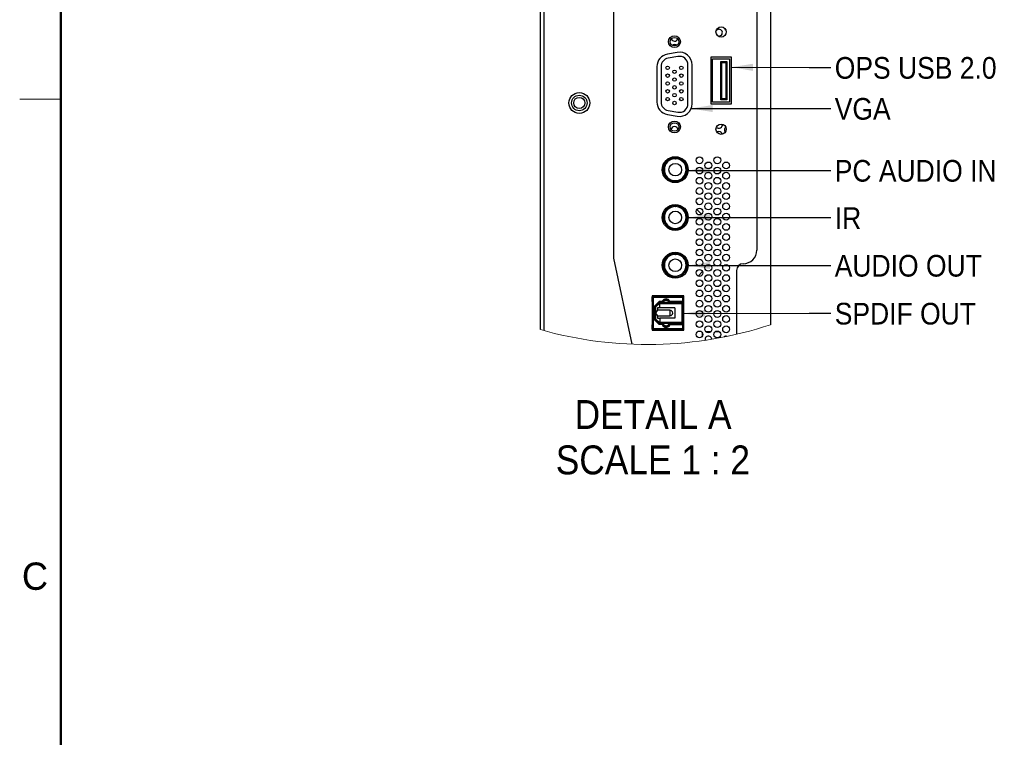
# Model space of a CAD drawing. Header units: millimetres. Extents: x 19 to 844, y 7 to 552.
# Tile 49 of 81: x 19 to 164, y 326 to 431. Entities that reach past the tile are written whole.
import ezdxf

# ---------------------------------------------------------------- set-up
doc = ezdxf.new("R2010")
doc.units = ezdxf.units.MM
doc.styles.add('SLDTEXTSTYLE0', font='ARIAL.TTF', dxfattribs={"width": 0.948})
doc.styles.add('SLDTEXTSTYLE2', font='GOTHIC.TTF', dxfattribs={"width": 0.913})
doc.styles.get("Standard").update_dxf_attribs({"font": 'GOTHIC.TTF'})
doc.dimstyles.new('SLDDIMSTYLE4', dxfattribs={"dimtxt": 0.18, "dimasz": 3.175, "dimexe": 0, "dimexo": 0.0625, "dimgap": 0, "dimtad": 0, "dimtih": 1, "dimtoh": 1, "dimdec": 0, "dimrnd": 1e-09, "dimzin": 0, "dimdsep": 46, "dimtxsty": 'STANDARD', "dimsah": 1, "dimcen": 0.09, "dimadec": 0, "dimazin": 0, "dimtfac": 3.175, "dimtdec": 0, "dimtofl": 0, "dimtmove": 0, "dimatfit": 3, "dimfxl": 1, "dimfrac": 2, "dimtolj": 1, "dimtzin": 0, "dimarcsym": 0})

# ---------------------------------------------------------------- blocks, each defined once
blk = doc.blocks.new('SW_NOTE_7')
at = {"color": 0, "linetype": 'Continuous', "lineweight": 0, "attachment_point": 2, "style": 'SLDTEXTSTYLE2'}
for s, insert, char_height in [('DETAIL A', (11.38, 5.41), 4.233), ('SCALE 1 : 2', (11.35, -1.24), 4.2333)]:
    blk.add_mtext(s, dxfattribs=dict(at, insert=insert, char_height=char_height))

msp = doc.modelspace()

# ---------------------------------------------------------------- linework, layer by layer
at = {"color": 7, "linetype": 'Continuous', "lineweight": 50}
msp.add_line((25.4, 546.1), (25.4, 12.7), dxfattribs=at)
at = {"color": 7, "linetype": 'Continuous', "lineweight": 25}
for p, q in [((106.341, 497.853), (106.341, 395.815)), ((96.141, 496.03), (96.141, 385.214)), ((95.641, 385.353), (95.641, 495.89)), ((127.329, 495.79), (127.329, 397.005)), ((129.329, 495.17), (129.329, 386.074)), ((115.681, 425.96), (114.231, 425.704)), ((115.786, 425.369), (114.336, 425.113)), ((112.702, 423.882), (112.702, 418.69)), ((113.303, 423.882), (113.303, 418.69)), ((117.253, 418.435), (117.253, 424.138)), ((117.852, 418.435), (117.852, 424.138)), ((123.604, 425.256), (120.604, 425.256)), ((120.604, 425.256), (120.604, 418.406)), ((120.854, 425.006), (123.354, 425.006)), ((120.854, 418.656), (120.854, 425.006)), ((122.054, 424.631), (122.204, 424.481)), ((122.054, 419.031), (122.054, 424.631)), ((122.054, 424.631), (122.954, 424.631)), ((122.204, 419.181), (122.204, 424.481)), ((122.204, 424.481), (122.804, 424.481)), ((122.954, 424.631), (122.804, 424.481)), ((122.804, 424.481), (122.804, 419.181)), ((122.954, 424.631), (122.954, 419.031)), ((123.354, 425.006), (123.354, 418.656)), ((123.604, 418.406), (123.604, 425.256)), ((120.604, 418.406), (123.604, 418.406)), ((123.354, 418.656), (120.854, 418.656)), ((122.054, 419.031), (122.204, 419.181)), ((122.954, 419.031), (122.054, 419.031)), ((122.804, 419.181), (122.204, 419.181)), ((122.804, 419.181), (122.954, 419.031)), ((114.231, 416.868), (115.681, 416.613)), ((114.336, 417.459), (115.786, 417.204)), ((113.641, 409.529), (113.641, 408.786)), ((115.391, 410.386), (115.407, 410.386)), ((117.141, 409.523), (117.141, 408.786)), ((113.641, 408.786), (113.641, 408.043)), ((117.141, 408.786), (117.141, 408.049)), ((115.391, 407.186), (115.374, 407.186)), ((118.752, 403.693), (118.477, 403.968)), ((113.641, 402.529), (113.641, 401.786)), ((115.391, 403.386), (115.407, 403.386)), ((117.141, 402.523), (117.141, 401.786)), ((119.24, 402.256), (118.54, 402.956)), ((113.641, 401.786), (113.641, 401.043)), ((117.141, 401.786), (117.141, 401.049)), ((115.391, 400.186), (115.374, 400.186)), ((106.341, 395.815), (109.018, 383.22)), ((113.641, 395.529), (113.641, 394.786)), ((115.391, 396.386), (115.407, 396.386)), ((117.141, 395.523), (117.141, 394.786)), ((113.641, 394.786), (113.641, 394.043)), ((117.141, 394.786), (117.141, 394.049)), ((118.538, 393.952), (118.644, 394.059)), ((118.735, 393.2), (119.396, 393.862)), ((124.354, 394.005), (124.354, 384.675)), ((115.391, 393.186), (115.374, 393.186)), ((116.639, 390.299), (111.989, 390.299)), ((111.989, 390.299), (111.989, 385.274)), ((111.989, 389.548), (111.991, 389.548)), ((112.141, 390.049), (111.991, 390.049)), ((111.991, 389.549), (111.991, 390.049)), ((112.041, 390.149), (112.141, 390.149)), ((112.141, 385.424), (112.141, 390.149)), ((113.416, 389.336), (113.416, 389.261)), ((114.491, 389.336), (113.591, 389.336)), ((114.041, 389.266), (114.041, 389.336)), ((115.441, 389.336), (115.441, 389.277)), ((115.791, 389.336), (115.791, 389.28)), ((116.241, 389.284), (116.241, 389.336)), ((116.266, 389.284), (116.266, 389.336)), ((116.639, 390.149), (116.491, 390.149)), ((116.491, 390.049), (116.639, 390.049)), ((116.639, 389.336), (116.491, 389.336)), ((116.639, 385.274), (116.639, 390.299)), ((112.141, 387.911), (111.989, 387.911)), ((111.991, 388.825), (111.991, 388.744)), ((111.991, 388.744), (112.141, 388.744)), ((112.041, 388.811), (112.141, 388.811)), ((112.566, 388.649), (112.516, 388.649)), ((112.566, 388.685), (112.566, 388.786)), ((113.038, 389.258), (113.138, 389.258)), ((114.616, 388.186), (114.616, 387.386)), ((116.639, 388.836), (116.491, 388.836)), ((112.141, 387.661), (111.989, 387.661)), ((112.141, 386.829), (111.991, 386.829)), ((111.991, 386.829), (111.991, 386.748)), ((112.141, 386.761), (112.041, 386.761)), ((112.516, 386.924), (112.566, 386.924)), ((112.566, 386.786), (112.566, 386.887)), ((113.138, 386.314), (113.065, 386.387)), ((116.639, 386.736), (116.491, 386.736)), ((111.991, 386.025), (111.989, 386.025)), ((111.989, 385.274), (116.639, 385.274)), ((112.141, 385.524), (111.991, 385.524)), ((112.141, 385.424), (112.041, 385.424)), ((113.138, 386.314), (113.038, 386.314)), ((113.416, 386.236), (113.416, 386.312)), ((114.517, 386.236), (113.564, 386.236)), ((114.041, 386.236), (114.041, 386.306)), ((115.441, 386.295), (115.441, 386.236)), ((115.791, 386.265), (115.791, 386.236)), ((116.016, 386.29), (116.016, 386.233)), ((116.145, 386.236), (116.22, 386.242)), ((116.241, 386.236), (116.241, 386.244)), ((116.482, 386.286), (116.491, 386.286)), ((116.491, 386.236), (116.639, 386.236)), ((116.639, 385.524), (116.491, 385.524)), ((116.639, 385.424), (116.491, 385.424)), ((119.841, 385.105), (120.64, 385.105)), ((121.321, 385.105), (121.761, 385.105)), ((119.391, 384.438), (119.391, 384.874))]:
    msp.add_line(p, q, dxfattribs=at)
at = {"color": 7, "linetype": 'Continuous', "lineweight": 18}
msp.add_line((25.4, 419.1), (19.4, 419.1), dxfattribs=at)
at = {"color": 8, "linetype": 'Continuous', "lineweight": 25}
for p, q in [((113.706, 409.12), (113.641, 408.993)), ((116.609, 386.31), (116.491, 386.31))]:
    msp.add_line(p, q, dxfattribs=at)
at = {"color": 7, "linetype": 'Continuous', "lineweight": 25, "flags": 128}
for points in [[(115.291, 427.105), (115.099, 427.067), (114.971, 426.989)], [(115.6, 426.998), (115.482, 427.067), (115.291, 427.105)], [(115.107, 415.64), (115.291, 415.605), (115.463, 415.636)], [(121.791, 414.355), (121.599, 414.317), (121.5, 414.262)], [(115.409, 410.536), (115.409, 410.526), (115.409, 410.512), (115.408, 410.492), (115.408, 410.468), (115.408, 410.441), (115.407, 410.386)], [(115.374, 407.186), (115.373, 407.131), (115.373, 407.104), (115.373, 407.08), (115.373, 407.061), (115.372, 407.047), (115.372, 407.036)], [(115.409, 403.536), (115.409, 403.526), (115.409, 403.512), (115.408, 403.492), (115.408, 403.468), (115.408, 403.441), (115.407, 403.386)], [(115.374, 400.186), (115.373, 400.131), (115.373, 400.104), (115.373, 400.08), (115.373, 400.061), (115.372, 400.047), (115.372, 400.036)], [(115.409, 396.536), (115.409, 396.526), (115.409, 396.512), (115.408, 396.492), (115.408, 396.468), (115.408, 396.441), (115.407, 396.386)], [(115.374, 393.186), (115.373, 393.131), (115.373, 393.104), (115.373, 393.08), (115.373, 393.061), (115.372, 393.047), (115.372, 393.036)], [(111.991, 390.049), (111.991, 390.099), (111.992, 390.108), (111.994, 390.118), (111.999, 390.126), (112.005, 390.134), (112.013, 390.14), (112.021, 390.145), (112.031, 390.148), (112.041, 390.149)], [(112.141, 389.499), (112.041, 389.499), (112.031, 389.5), (112.021, 389.502), (112.013, 389.507), (112.005, 389.513), (111.999, 389.521), (111.994, 389.53), (111.992, 389.539), (111.991, 389.549)], [(116.491, 390.149), (112.141, 390.149), (112.191, 390.099)], [(116.441, 386.086), (116.441, 385.474), (112.191, 385.474), (112.191, 390.099), (116.441, 390.099), (116.441, 389.486), (114.602, 389.486), (114.51, 389.639), (114.378, 389.759), (114.217, 389.835), (114.041, 389.861), (113.864, 389.835), (113.703, 389.759), (113.571, 389.639), (113.479, 389.486), (113.053, 389.486), (112.366, 388.798), (112.366, 386.774), (113.053, 386.086)], [(113.053, 389.486), (113.116, 389.336), (112.516, 388.736)], [(116.482, 389.286), (113.138, 389.258), (113.065, 389.186), (113.128, 389.158)], [(113.116, 389.336), (113.591, 389.336), (113.479, 389.486)], [(114.602, 389.486), (114.491, 389.336), (116.491, 389.336), (116.491, 389.436)], [(116.491, 386.286), (116.491, 389.286), (116.482, 389.286), (116.455, 389.239), (116.419, 389.208), (116.381, 389.191), (116.341, 389.185)], [(116.441, 389.486), (116.491, 389.436), (116.491, 390.149), (116.441, 390.099)], [(112.041, 388.811), (112.041, 388.812), (112.041, 388.815), (112.041, 388.819), (112.041, 388.825), (111.989, 388.825)], [(112.366, 388.798), (112.516, 388.736), (112.516, 386.836)], [(113.128, 388.536), (112.791, 388.536), (112.791, 388.186), (112.622, 387.99), (112.58, 387.888), (112.566, 387.786), (112.566, 388.685), (113.065, 389.186)], [(112.791, 387.386), (114.616, 387.386), (114.768, 387.416), (114.837, 387.453), (114.9, 387.505), (114.985, 387.632), (115.016, 387.786), (114.985, 387.941), (114.9, 388.068), (114.838, 388.119), (114.768, 388.156), (114.616, 388.186), (112.791, 388.186)], [(115.341, 388.536), (113.128, 388.536), (113.128, 389.158), (116.341, 389.185), (116.341, 386.387)], [(115.341, 388.536), (115.341, 387.036), (113.128, 387.036), (113.128, 386.414)], [(111.989, 386.748), (112.041, 386.748), (112.041, 386.754), (112.041, 386.758), (112.041, 386.76), (112.041, 386.761)], [(112.366, 386.774), (112.516, 386.836), (113.116, 386.236)], [(113.065, 386.387), (112.566, 386.887), (112.566, 387.786), (112.58, 387.684), (112.622, 387.582), (112.791, 387.386), (112.791, 387.036), (113.128, 387.036)], [(113.138, 386.314), (116.482, 386.286), (116.455, 386.334), (116.419, 386.365), (116.381, 386.382), (116.341, 386.387), (113.128, 386.414), (113.065, 386.387)], [(111.991, 385.524), (111.991, 386.024), (111.992, 386.033), (111.994, 386.043), (111.999, 386.051), (112.005, 386.059), (112.013, 386.065), (112.021, 386.07), (112.031, 386.073), (112.041, 386.074), (112.141, 386.074)], [(112.041, 385.424), (112.031, 385.425), (112.021, 385.427), (112.013, 385.432), (112.005, 385.438), (111.999, 385.446), (111.994, 385.455), (111.992, 385.464), (111.991, 385.474), (111.991, 385.524)], [(112.191, 385.474), (112.141, 385.424), (116.491, 385.424)], [(113.458, 386.086), (113.053, 386.086), (113.116, 386.236), (113.564, 386.236), (113.458, 386.086)], [(113.458, 386.086), (113.556, 385.933), (113.694, 385.813), (113.86, 385.737), (114.041, 385.711), (114.221, 385.737), (114.387, 385.813), (114.525, 385.933), (114.623, 386.086), (116.441, 386.086)], [(114.623, 386.086), (114.517, 386.236), (116.016, 386.236)], [(115.67, 386.293), (115.681, 386.287), (115.683, 386.286)], [(115.684, 386.285), (115.683, 386.283), (115.695, 386.278), (115.723, 386.272), (115.765, 386.267), (115.818, 386.263), (115.879, 386.258), (115.946, 386.253), (116.016, 386.249)], [(116.016, 386.233), (116.047, 386.236), (116.491, 386.236), (116.491, 386.136), (116.441, 386.086)], [(116.22, 386.242), (116.29, 386.247), (116.325, 386.249)], [(116.326, 386.249), (116.338, 386.249), (116.548, 386.248)], [(116.441, 385.474), (116.491, 385.424), (116.491, 386.136)], [(116.55, 386.373), (116.536, 386.373), (116.491, 386.374)]]:
    msp.add_lwpolyline(points, dxfattribs=at)
at = {"color": 7, "linetype": 'Continuous', "lineweight": 25}
for centre, radius in [((122.104, 428.956), 0.75), ((115.277, 427.534), 0.875), ((115.278, 427.534), 0.625), ((114.278, 423.701), 0.25), ((116.278, 423.701), 0.25), ((114.278, 422.556), 0.25), ((115.278, 423.131), 0.25), ((116.278, 422.556), 0.25), ((114.278, 421.411), 0.25), ((115.278, 421.986), 0.25), ((115.278, 420.841), 0.25), ((116.278, 421.411), 0.25), ((101.341, 418.556), 1.525), ((101.341, 418.556), 1.134), ((114.278, 420.266), 0.25), ((115.278, 419.696), 0.25), ((116.278, 420.266), 0.25), ((101.341, 418.556), 0.825), ((114.278, 419.121), 0.25), ((115.278, 418.551), 0.25), ((116.278, 419.121), 0.25), ((115.277, 415.039), 0.875), ((115.278, 415.039), 0.625), ((122.104, 414.706), 0.75), ((115.389, 408.786), 1.9), ((115.391, 408.786), 0.925), ((118.941, 410.156), 0.5), ((120.241, 409.406), 0.5), ((121.541, 410.156), 0.5), ((122.841, 409.406), 0.5), ((118.941, 408.656), 0.5), ((120.241, 407.906), 0.5), ((121.541, 408.656), 0.5), ((122.841, 407.906), 0.5), ((118.941, 407.156), 0.5), ((120.241, 406.406), 0.5), ((121.541, 407.156), 0.5), ((122.841, 406.406), 0.5), ((118.941, 405.656), 0.5), ((120.241, 404.906), 0.5), ((121.541, 405.656), 0.5), ((122.841, 404.906), 0.5), ((115.389, 401.786), 1.9), ((118.941, 404.156), 0.5), ((120.241, 403.406), 0.5), ((121.541, 404.156), 0.5), ((122.841, 403.406), 0.5), ((115.391, 401.786), 0.925), ((118.941, 402.656), 0.5), ((120.241, 401.906), 0.5), ((121.541, 402.656), 0.5), ((122.841, 401.906), 0.5), ((118.941, 401.156), 0.5), ((120.241, 400.406), 0.5), ((121.541, 401.156), 0.5), ((122.841, 400.406), 0.5), ((118.941, 399.656), 0.5), ((120.241, 398.906), 0.5), ((121.541, 399.656), 0.5), ((122.841, 398.906), 0.5), ((118.941, 398.156), 0.5), ((121.541, 398.156), 0.5), ((115.389, 394.786), 1.9), ((118.941, 396.656), 0.5), ((120.241, 397.406), 0.5), ((121.541, 396.656), 0.5), ((122.841, 397.406), 0.5), ((115.391, 394.786), 0.925), ((118.941, 395.156), 0.5), ((120.241, 395.906), 0.5), ((121.541, 395.156), 0.5), ((122.841, 395.906), 0.5), ((118.941, 393.656), 0.5), ((120.241, 394.406), 0.5), ((121.541, 393.656), 0.5), ((122.841, 394.406), 0.5), ((118.941, 392.156), 0.5), ((120.241, 392.906), 0.5), ((121.541, 392.156), 0.5), ((122.841, 392.906), 0.5), ((118.941, 390.656), 0.5), ((120.241, 391.406), 0.5), ((121.541, 390.656), 0.5), ((122.841, 391.406), 0.5), ((118.941, 389.156), 0.5), ((120.241, 389.906), 0.5), ((121.541, 389.156), 0.5), ((122.841, 389.906), 0.5), ((118.941, 387.656), 0.5), ((120.241, 388.406), 0.5), ((121.541, 387.656), 0.5), ((122.841, 388.406), 0.5), ((118.941, 386.156), 0.5), ((120.241, 386.906), 0.5), ((121.541, 386.156), 0.5), ((122.841, 386.906), 0.5), ((118.941, 384.656), 0.5), ((120.241, 385.406), 0.5), ((121.541, 384.656), 0.5), ((122.841, 385.406), 0.5)]:
    msp.add_circle(centre, radius, dxfattribs=at)
for centre, radius, start, end in [((121.791, 428.855), 0.5, 90.00205, 146.03655), ((121.791, 428.855), 0.5, 249.64151, 90), ((123.091, 429.605), 0.5, 189.68502, 237.01164), ((115.291, 428.105), 0.5, 197.75256, 339.74142), ((114.552, 423.882), 1.85, 100.00022, 179.99996), ((116.002, 424.138), 1.85, 0.00012, 99.99979), ((116.003, 424.138), 1.25, 359.99999, 100.00012), ((114.553, 423.882), 1.25, 99.99959, 180.00033), ((114.552, 418.69), 1.85, 179.99987, 260.00019), ((114.553, 418.69), 1.25, 179.99967, 260.00041), ((116.002, 418.435), 1.85, 259.99983, 0.00003), ((116.003, 418.435), 1.25, 259.99988, 0.00001), ((121.791, 415.355), 0.5, 222.50516, 9.10061), ((115.291, 414.605), 0.5, 90.00043, 175.37037), ((115.291, 414.605), 0.5, 7.93256, 89.99939), ((121.791, 413.855), 0.5, 13.98425, 89.99971), ((123.091, 414.605), 0.5, 126.69641, 221.61051), ((115.391, 408.786), 1.75, 89.40161, 269.40169), ((115.391, 408.786), 1.6, 89.99984, 269.40177), ((115.391, 408.786), 1.75, 269.40156, 89.40173), ((115.391, 408.786), 1.6, 270.00002, 89.40166), ((115.391, 401.786), 1.75, 89.40161, 269.40169), ((115.391, 401.786), 1.6, 89.99984, 269.40177), ((115.391, 401.786), 1.75, 269.40156, 89.40173), ((115.391, 401.786), 1.6, 270.00002, 89.40166), ((115.391, 394.786), 1.75, 89.40146, 269.40183), ((115.391, 394.786), 1.75, 269.40145, 89.40184), ((125.329, 397.005), 2, 270.47744, 360), ((115.391, 394.786), 1.6, 89.99975, 269.40186), ((115.391, 394.786), 1.6, 269.99968, 89.402), ((125.354, 394.005), 1, 90.47735, 180.00009), ((114.041, 389.254), 0.458, 10.39061, 169.60939), ((114.041, 389.149), 0.488, 22.62162, 157.37838), ((114.041, 386.351), 0.49, 193.57317, 346.42683), ((114.041, 386.464), 0.528, 205.59065, 334.40935), ((116.548, 386.312), 0.0619, 358.09639, 180.45519), ((116.55, 386.308), 0.0591, 267.4005, 1.27052), ((120.241, 383.914), 0.492, 4.48837, 193.40997), ((122.83, 383.952), 0.454, 68.7734, 134.20705)]:
    msp.add_arc(centre, radius, start, end, dxfattribs=at)
at = {"color": 7, "linetype": 'Continuous', "lineweight": 18}
msp.add_arc((111.31, 440.622), 57.447, 254.17106, 288.28005, dxfattribs=at)

# ---------------------------------------------------------------- block references
at = {"color": 7, "linetype": 'Continuous', "lineweight": 0}
msp.add_blockref('SW_NOTE_7', (100.765, 369.635), dxfattribs=at)

# ---------------------------------------------------------------- texts
for s, insert, char_height, attachment_point, style in [('OPS USB 2.0', (138.743, 425.283), 3.175, 1, 'SLDTEXTSTYLE2'), ('VGA', (138.743, 419.283), 3.175, 1, 'SLDTEXTSTYLE2'), ('PC AUDIO IN', (138.743, 410.205), 3.175, 1, 'SLDTEXTSTYLE2'), ('IR', (138.743, 403.289), 3.175, 1, 'SLDTEXTSTYLE2'), ('AUDIO OUT', (138.743, 396.302), 3.175, 1, 'SLDTEXTSTYLE2'), ('SPDIF OUT', (138.743, 389.281), 3.175, 1, 'SLDTEXTSTYLE2'), ('C', (21.638, 351.247), 4, 2, 'SLDTEXTSTYLE0')]:
    msp.add_mtext(s, dxfattribs=dict(at, insert=insert, char_height=char_height, attachment_point=attachment_point, style=style))

# ---------------------------------------------------------------- leaders
for points in [[(123.604, 423.796), (134.993, 423.728), (138.168, 423.728)], [(117.715, 417.738), (134.993, 417.77), (138.168, 417.77)], [(117.286, 408.672), (134.993, 408.658), (138.168, 408.658)], [(117.289, 401.759), (134.993, 401.766), (138.168, 401.766)], [(117.289, 394.755), (134.993, 394.756), (138.168, 394.756)], [(116.639, 387.734), (134.993, 387.747), (138.168, 387.747)]]:
    msp.add_leader(points, dimstyle='SLDDIMSTYLE4', dxfattribs=at)

doc.saveas('drawing.dxf')
